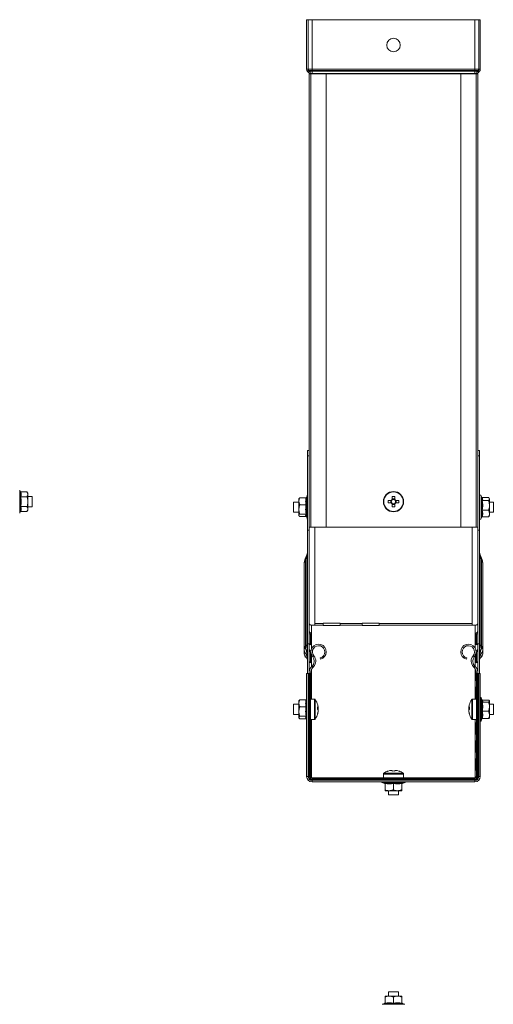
# Model space of a CAD drawing. Header units: millimetres. Extents: x 344 to 1077, y -1272 to 1089.
# Tile 6 of 14: x 795 to 1076, y -677 to -95. Entities that reach past the tile are written whole.
import ezdxf

# ---------------------------------------------------------------- set-up
doc = ezdxf.new("R2010")
doc.units = ezdxf.units.MM
doc.linetypes.add('K5LT32768', pattern=[0])
doc.linetypes.add('K5LT32769', pattern=[0])

msp = doc.modelspace()

# ---------------------------------------------------------------- linework, layer by layer
at = {"color": 7, "linetype": 'K5LT32768', "lineweight": 15}
for p, q in [((966.08, -94.74), (965.18, -94.74)), ((965.18, -124.07), (965.18, -94.74)), ((966.08, -124.07), (966.08, -94.74)), ((968.38, -94.74), (966.08, -94.74)), ((968.38, -124.07), (968.38, -94.74)), ((1064.78, -94.74), (968.38, -94.74)), ((1064.78, -124.07), (1064.78, -94.74)), ((1067.08, -94.74), (1064.78, -94.74)), ((1067.08, -94.74), (1067.98, -94.74)), ((1067.08, -124.07), (1067.08, -94.74)), ((1067.98, -124.07), (1067.98, -94.74)), ((966.08, -124.07), (965.18, -124.07)), ((966.37, -124.73), (965.76, -125.4)), ((966.28, -125.87), (965.76, -125.4)), ((968.38, -124.07), (966.08, -124.07)), ((966.89, -125.2), (966.28, -125.87)), ((966.89, -125.2), (966.37, -124.73)), ((968.38, -124.73), (966.37, -124.73)), ((967.48, -126.53), (966.58, -126.53)), ((966.58, -126.74), (966.58, -126.53)), ((967.48, -126.74), (966.58, -126.74)), ((966.58, -126.74), (966.58, -394.74)), ((966.58, -126.74), (967.7, -126.74)), ((968.38, -125.2), (966.89, -125.2)), ((967.48, -126.74), (967.48, -126.53)), ((968.38, -126.53), (967.48, -126.53)), ((967.7, -126.74), (967.7, -394.74)), ((967.7, -126.74), (976.8, -126.74)), ((968.38, -124.73), (968.38, -124.07)), ((1064.78, -124.07), (968.38, -124.07)), ((968.38, -125.2), (968.38, -124.73)), ((1064.78, -124.73), (968.38, -124.73)), ((968.38, -126.53), (968.38, -125.2)), ((1064.78, -125.2), (968.38, -125.2)), ((968.38, -126.74), (968.38, -126.53)), ((1064.78, -126.53), (968.38, -126.53)), ((976.8, -394.74), (976.8, -126.74)), ((1056.35, -126.74), (976.8, -126.74)), ((1056.35, -126.74), (1056.35, -394.74)), ((1056.35, -126.74), (1065.45, -126.74)), ((1064.78, -124.73), (1064.78, -124.07)), ((1067.08, -124.07), (1064.78, -124.07)), ((1064.78, -125.2), (1064.78, -124.73)), ((1066.78, -124.73), (1064.78, -124.73)), ((1064.78, -126.53), (1064.78, -125.2)), ((1066.26, -125.2), (1064.78, -125.2)), ((1065.68, -126.53), (1064.78, -126.53)), ((1064.78, -126.74), (1064.78, -126.53)), ((1065.45, -394.74), (1065.45, -126.74)), ((1065.45, -126.74), (1066.58, -126.74)), ((1065.68, -126.74), (1065.68, -126.53)), ((1065.68, -126.53), (1066.58, -126.53)), ((1066.26, -125.2), (1066.78, -124.73)), ((1066.26, -125.2), (1066.87, -125.87)), ((1066.58, -126.74), (1066.58, -126.53)), ((1066.58, -126.74), (1066.58, -394.74)), ((1066.78, -124.73), (1067.39, -125.4)), ((1066.87, -125.87), (1067.39, -125.4)), ((1067.08, -124.07), (1067.98, -124.07)), ((965.73, -349.56), (966.58, -349.56)), ((965.73, -352.56), (965.73, -349.56)), ((966.58, -352.56), (965.73, -352.56)), ((965.73, -352.56), (965.73, -396.56)), ((1066.58, -349.56), (1067.42, -349.56)), ((1067.42, -352.56), (1066.58, -352.56)), ((1067.42, -349.56), (1067.42, -352.56)), ((1067.42, -396.56), (1067.42, -352.56)), ((795.56, -373.67), (795.32, -373.01)), ((795.93, -373.96), (799.62, -373.96)), ((795.93, -376.85), (799.62, -376.85)), ((800.22, -374.74), (799.62, -373.96)), ((800.22, -375.41), (800.22, -374.74)), ((800.22, -379.74), (800.22, -375.41)), ((802.65, -376.74), (800.22, -376.74)), ((802.65, -382.74), (802.65, -376.74)), ((960.74, -377.78), (960.58, -377.99)), ((960.58, -377.99), (960.58, -379.48)), ((964.86, -377.42), (961.18, -377.42)), ((965.48, -376.26), (965.08, -377.35)), ((1015.87, -376.65), (1015.87, -378.4)), ((1017.29, -378.11), (1015.87, -378.11)), ((1017.29, -378.4), (1017.29, -376.65)), ((1068.95, -377.46), (1068.52, -376.26)), ((1069.13, -377.34), (1072.82, -377.34)), ((1073.42, -377.99), (1073.22, -377.73)), ((1073.42, -378.23), (1073.42, -377.99)), ((1073.42, -378.23), (1073.42, -381.95)), ((795.93, -382.62), (799.62, -382.62)), ((800.22, -379.74), (800.22, -384.07)), ((800.22, -382.74), (802.65, -382.74)), ((800.22, -384.74), (800.22, -384.07)), ((960.58, -379.99), (957.48, -379.99)), ((957.48, -379.99), (957.48, -385.99)), ((960.58, -384.32), (960.58, -379.48)), ((964.86, -381.54), (961.18, -381.54)), ((1015.24, -379.03), (1013.48, -379.03)), ((1013.48, -380.45), (1015.24, -380.45)), ((1014.95, -379.03), (1014.95, -380.45)), ((1015.87, -381.08), (1015.87, -382.83)), ((1015.87, -381.36), (1017.29, -381.36)), ((1017.29, -382.83), (1017.29, -381.08)), ((1019.67, -379.03), (1017.91, -379.03)), ((1017.91, -380.45), (1019.67, -380.45)), ((1018.2, -380.45), (1018.2, -379.03)), ((1069.13, -379.13), (1072.82, -379.13)), ((1075.68, -379.99), (1073.42, -379.99)), ((1073.42, -386.71), (1073.42, -381.95)), ((1075.68, -383.79), (1075.68, -379.99)), ((1075.68, -385.99), (1075.68, -383.79)), ((795.32, -386.46), (795.56, -385.8)), ((795.93, -385.51), (799.62, -385.51)), ((799.62, -385.51), (800.22, -384.74)), ((957.48, -385.99), (960.58, -385.99)), ((960.58, -384.32), (960.58, -387.83)), ((960.58, -387.83), (960.58, -387.99)), ((960.58, -387.99), (960.74, -388.2)), ((964.86, -387.1), (961.18, -387.1)), ((964.86, -388.55), (961.18, -388.55)), ((965, -388.42), (965.48, -389.71)), ((1068.52, -389.71), (1068.87, -388.76)), ((1069.13, -384.78), (1072.82, -384.78)), ((1069.13, -388.64), (1072.82, -388.64)), ((1073.22, -388.25), (1073.42, -387.99)), ((1073.42, -385.99), (1075.68, -385.99)), ((1073.42, -387.99), (1073.42, -386.71)), ((966.58, -394.74), (967.7, -394.74)), ((966.63, -394.74), (966.63, -396.56)), ((967.7, -394.74), (976.8, -394.74)), ((970.03, -394.74), (970.03, -451.74)), ((1056.35, -394.74), (976.8, -394.74)), ((1056.35, -394.74), (1065.45, -394.74)), ((1063.13, -394.74), (1063.13, -451.74)), ((1065.45, -394.74), (1066.58, -394.74)), ((1066.52, -396.56), (1066.52, -394.74)), ((965.73, -396.56), (966.63, -396.56)), ((965.73, -396.56), (965.73, -463.74)), ((966.63, -396.56), (966.63, -463.74)), ((1067.42, -396.56), (1066.52, -396.56)), ((1066.52, -463.74), (1066.52, -396.56)), ((1067.42, -463.74), (1067.42, -396.56)), ((965.31, -411.53), (964.43, -413.85)), ((965.23, -411.22), (964.47, -413.21)), ((965.31, -411.53), (965.31, -464.33)), ((1067.84, -464.33), (1067.84, -411.53)), ((1068.72, -413.85), (1067.84, -411.53)), ((1068.68, -413.21), (1067.92, -411.22)), ((963.73, -416.65), (963.73, -467.56)), ((964.43, -413.85), (964.43, -465.16)), ((1068.72, -465.16), (1068.72, -413.85)), ((1069.42, -467.56), (1069.42, -416.65)), ((970.03, -452.8), (968.13, -452.8)), ((970.03, -451.74), (975.03, -451.74)), ((970.03, -452.8), (970.03, -451.74)), ((970.03, -452.8), (975.03, -452.8)), ((985.03, -451.51), (975.03, -451.51)), ((975.03, -451.51), (975.03, -451.74)), ((975.03, -451.74), (975.03, -452.8)), ((975.03, -452.8), (975.03, -452.97)), ((975.03, -452.97), (985.03, -452.97)), ((985.03, -451.74), (985.03, -451.51)), ((985.03, -451.74), (998.03, -451.74)), ((985.03, -452.8), (985.03, -451.74)), ((985.03, -452.97), (985.03, -452.8)), ((985.03, -452.8), (998.03, -452.8)), ((1008.03, -451.51), (998.03, -451.51)), ((998.03, -451.51), (998.03, -451.74)), ((998.03, -451.74), (998.03, -452.8)), ((998.03, -452.8), (998.03, -452.97)), ((998.03, -452.97), (1008.03, -452.97)), ((1008.03, -451.74), (1008.03, -451.51)), ((1008.03, -451.74), (1063.13, -451.74)), ((1008.03, -452.8), (1008.03, -451.74)), ((1008.03, -452.97), (1008.03, -452.8)), ((1008.03, -452.8), (1063.13, -452.8)), ((1063.13, -451.74), (1063.13, -452.8)), ((1065.02, -452.8), (1063.13, -452.8)), ((966.69, -456.57), (966.69, -463.64)), ((967.73, -457.31), (967.49, -457.92)), ((967.49, -464.31), (967.49, -457.92)), ((967.73, -464.38), (967.73, -457.31)), ((1065.42, -457.31), (1065.42, -464.38)), ((1065.42, -457.31), (1065.67, -457.92)), ((1065.67, -457.92), (1065.67, -464.31)), ((1066.46, -463.64), (1066.46, -456.57)), ((964.43, -465.16), (965.31, -464.33)), ((965.73, -463.74), (966.63, -463.74)), ((965.73, -463.74), (965.73, -481.26)), ((966.63, -463.74), (966.63, -480.43)), ((1067.42, -463.74), (1066.52, -463.74)), ((1066.52, -480.43), (1066.52, -463.74)), ((1067.42, -481.26), (1067.42, -463.74)), ((1067.84, -464.33), (1068.72, -465.16)), ((963.73, -469.75), (963.73, -467.56)), ((964.86, -469.79), (965.01, -468.05)), ((964.86, -471.98), (964.86, -469.79)), ((965.01, -468.05), (965.39, -466.59)), ((966.69, -467.18), (966.69, -474.25)), ((967.73, -467.91), (967.49, -468.53)), ((967.49, -474.92), (967.49, -468.53)), ((967.73, -468.04), (967.73, -467.91)), ((967.73, -474.98), (967.73, -469.05)), ((968.75, -471.45), (969.44, -470.88)), ((1064.4, -471.45), (1063.71, -470.88)), ((1065.42, -467.91), (1065.42, -468.04)), ((1065.42, -467.91), (1065.67, -468.53)), ((1065.42, -469.05), (1065.42, -474.98)), ((1065.67, -468.53), (1065.67, -474.92)), ((1066.46, -474.25), (1066.46, -467.18)), ((1067.76, -466.59), (1068.14, -468.05)), ((1068.14, -468.05), (1068.3, -469.79)), ((1068.3, -469.79), (1068.3, -471.98)), ((1069.42, -467.56), (1069.42, -469.75)), ((968.57, -476.76), (968.23, -477.12)), ((968.23, -477.12), (968.88, -477.74)), ((968.57, -476.76), (969.22, -477.38)), ((969.22, -477.38), (968.88, -477.74)), ((973.43, -472.94), (973.2, -472.07)), ((1059.72, -472.94), (1059.96, -472.07)), ((1064.58, -476.76), (1063.93, -477.38)), ((1064.27, -477.74), (1063.93, -477.38)), ((1064.93, -477.12), (1064.27, -477.74)), ((1064.93, -477.12), (1064.58, -476.76)), ((966.08, -481.26), (965.18, -481.26)), ((965.18, -481.26), (965.18, -542.2)), ((966.08, -481.26), (966.08, -542.2)), ((966.37, -481.26), (966.08, -481.26)), ((966.37, -481.26), (966.37, -542.2)), ((966.89, -481.26), (966.37, -481.26)), ((966.69, -477.78), (966.69, -480.1)), ((966.89, -481.26), (966.89, -542.2)), ((967.48, -481.26), (966.89, -481.26)), ((967.48, -481.26), (967.48, -542.2)), ((967.49, -485.53), (967.49, -480.93)), ((967.73, -485.59), (967.73, -479.67)), ((1065.42, -479.67), (1065.42, -485.59)), ((1065.67, -480.93), (1065.67, -485.53)), ((1065.68, -542.2), (1065.68, -481.26)), ((1065.68, -481.26), (1066.26, -481.26)), ((1066.26, -542.2), (1066.26, -481.26)), ((1066.26, -481.26), (1066.78, -481.26)), ((1066.46, -480.1), (1066.46, -477.78)), ((1066.78, -542.2), (1066.78, -481.26)), ((1066.78, -481.26), (1067.08, -481.26)), ((1067.08, -481.26), (1067.98, -481.26)), ((1067.08, -542.2), (1067.08, -481.26)), ((1067.98, -542.2), (1067.98, -481.26)), ((967.73, -489.13), (967.49, -489.74)), ((967.49, -496.13), (967.49, -489.74)), ((967.73, -496.2), (967.73, -489.13)), ((1065.42, -489.13), (1065.42, -496.2)), ((1065.42, -489.13), (1065.67, -489.74)), ((1065.67, -489.74), (1065.67, -496.13)), ((960.58, -499.51), (957.48, -499.51)), ((957.48, -499.51), (957.48, -505.51)), ((960.72, -497.32), (960.58, -497.51)), ((960.58, -497.51), (960.58, -498.95)), ((960.58, -498.95), (960.58, -503.77)), ((964.86, -496.92), (961.18, -496.92)), ((965.18, -496.61), (965.09, -496.83)), ((969.8, -496.51), (967.48, -496.51)), ((1065.68, -496.51), (1063.35, -496.51)), ((1069.01, -497.14), (1068.52, -495.78)), ((1069.13, -497.02), (1072.82, -497.02)), ((1069.13, -498.22), (1072.82, -498.22)), ((1073.42, -497.51), (1073.3, -497.35)), ((1073.42, -497.62), (1073.42, -497.51)), ((1073.42, -500.96), (1073.42, -497.62)), ((1075.68, -499.51), (1073.42, -499.51)), ((1075.68, -505.51), (1075.68, -499.51)), ((957.48, -505.51), (960.58, -505.51)), ((960.58, -507.33), (960.58, -503.77)), ((964.86, -500.97), (961.18, -500.97)), ((971.56, -501.48), (971.96, -501.47)), ((971.96, -502.18), (971.56, -502.17)), ((971.96, -501.03), (971.96, -501.47)), ((971.96, -502.18), (971.96, -501.47)), ((971.96, -502.84), (971.96, -503.61)), ((971.96, -503.99), (971.96, -503.61)), ((1061.19, -501.47), (1061.19, -501.03)), ((1061.19, -501.46), (1061.19, -502.18)), ((1061.19, -501.47), (1061.59, -501.48)), ((1061.19, -503.61), (1061.19, -502.84)), ((1061.19, -503.61), (1061.19, -503.99)), ((1069.13, -503.7), (1072.82, -503.7)), ((1073.42, -505.85), (1073.42, -500.96)), ((1073.42, -505.51), (1075.68, -505.51)), ((1073.42, -507.51), (1073.42, -505.85)), ((960.58, -507.33), (960.58, -507.51)), ((960.58, -507.51), (960.72, -507.7)), ((964.86, -506.56), (961.18, -506.56)), ((964.86, -508.1), (961.18, -508.1)), ((965.01, -507.96), (965.18, -508.41)), ((967.48, -508.51), (969.8, -508.51)), ((967.73, -510.34), (967.49, -510.95)), ((967.49, -517.35), (967.49, -510.95)), ((967.73, -517.41), (967.73, -510.34)), ((1063.35, -508.51), (1065.68, -508.51)), ((1065.42, -510.34), (1065.42, -517.41)), ((1065.42, -510.34), (1065.67, -510.95)), ((1065.67, -510.95), (1065.67, -517.35)), ((1068.52, -509.24), (1068.95, -508.06)), ((1069.13, -508), (1072.82, -508)), ((1073.3, -507.67), (1073.42, -507.51)), ((967.73, -520.95), (967.49, -521.56)), ((967.49, -527.95), (967.49, -521.56)), ((967.73, -528.02), (967.73, -520.95)), ((1065.42, -520.95), (1065.42, -528.02)), ((1065.42, -520.95), (1065.67, -521.56)), ((1065.67, -521.56), (1065.67, -527.95)), ((967.73, -531.55), (967.49, -532.16)), ((967.49, -538.56), (967.49, -532.16)), ((967.73, -538.62), (967.73, -531.55)), ((1065.42, -531.55), (1065.42, -538.62)), ((1065.42, -531.55), (1065.67, -532.16)), ((1065.67, -532.16), (1065.67, -538.56)), ((1010.58, -540.77), (1010.58, -543.1)), ((1015.24, -538.61), (1015.87, -538.61)), ((1015.87, -538.61), (1015.87, -539.01)), ((1017.29, -539.01), (1017.29, -538.61)), ((1017.29, -538.61), (1017.91, -538.61)), ((1022.58, -543.1), (1022.58, -540.77)), ((966.08, -542.2), (965.18, -542.2)), ((966.37, -542.2), (966.08, -542.2)), ((966.89, -542.2), (966.37, -542.2)), ((967.48, -542.2), (966.89, -542.2)), ((968.38, -543.1), (968.38, -543.68)), ((968.38, -543.1), (1064.78, -543.1)), ((968.38, -543.68), (968.38, -544.2)), ((968.38, -543.68), (1064.78, -543.68)), ((968.38, -544.2), (968.38, -544.5)), ((968.38, -544.2), (1064.78, -544.2)), ((968.38, -544.5), (968.38, -545.4)), ((968.38, -544.5), (1064.78, -544.5)), ((968.38, -545.4), (1064.78, -545.4)), ((1009.85, -545.76), (1011.32, -546.3)), ((1011.34, -546.26), (1011.34, -546.27)), ((1011.58, -546.38), (1011.58, -550.06)), ((1016.58, -546.38), (1016.58, -546)), ((1016.58, -546.38), (1016.58, -550.06)), ((1021.58, -546.38), (1021.58, -550.06)), ((1021.81, -546.26), (1021.81, -546.27)), ((1021.83, -546.3), (1023.3, -545.76)), ((1064.78, -543.1), (1064.78, -543.68)), ((1064.78, -543.68), (1064.78, -544.2)), ((1064.78, -544.2), (1064.78, -544.5)), ((1064.78, -544.5), (1064.78, -545.4)), ((1065.68, -542.2), (1066.26, -542.2)), ((1066.26, -542.2), (1066.78, -542.2)), ((1066.78, -542.2), (1067.08, -542.2)), ((1067.08, -542.2), (1067.98, -542.2)), ((1011.58, -550.06), (1011.58, -550.66)), ((1011.58, -550.66), (1014.08, -550.66)), ((1013.58, -550.66), (1013.58, -553.1)), ((1013.58, -553.1), (1016.58, -553.1)), ((1014.08, -550.66), (1019.08, -550.66)), ((1016.58, -553.1), (1019.58, -553.1)), ((1019.08, -550.66), (1021.58, -550.66)), ((1019.58, -553.1), (1019.58, -550.66)), ((1021.58, -550.06), (1021.58, -550.66)), ((1011.58, -672.65), (1011.58, -672.05)), ((1014.08, -672.05), (1011.58, -672.05)), ((1011.58, -676.34), (1011.58, -672.65)), ((1013.58, -669.62), (1013.58, -672.05)), ((1019.58, -669.62), (1013.58, -669.62)), ((1019.08, -672.05), (1014.08, -672.05)), ((1016.58, -676.34), (1016.58, -672.65)), ((1021.58, -672.05), (1019.08, -672.05)), ((1019.58, -672.05), (1019.58, -669.62)), ((1021.58, -672.65), (1021.58, -672.05)), ((1021.58, -676.34), (1021.58, -672.65)), ((1011.32, -676.42), (1009.85, -676.95)), ((1011.34, -676.45), (1011.34, -676.44)), ((1016.58, -676.34), (1016.58, -676.71)), ((1021.81, -676.45), (1021.81, -676.44)), ((1023.3, -676.95), (1021.83, -676.42))]:
    msp.add_line(p, q, dxfattribs=at)
at = {"color": 8, "linetype": 'K5LT32769', "lineweight": 15, "true_color": 0x808080}
for p, q in [((795.32, -373.01), (795.32, -379.74)), ((965.48, -384.78), (965.48, -376.26)), ((1068.52, -376.26), (1068.52, -376.59)), ((1068.52, -376.59), (1068.52, -389.71)), ((795.32, -379.74), (795.32, -386.46)), ((965.48, -389.71), (965.48, -384.78)), ((968.13, -452.8), (968.13, -466.61)), ((1065.02, -452.8), (1065.02, -466.61)), ((968.13, -470.48), (968.13, -477.22)), ((1065.02, -470.48), (1065.02, -477.22)), ((968.13, -478.75), (968.13, -496.51)), ((1065.02, -478.75), (1065.02, -496.51)), ((969.8, -496.51), (969.8, -508.51)), ((970.24, -496.74), (970.24, -508.28)), ((1062.91, -508.07), (1062.91, -496.74)), ((1063.35, -508.29), (1063.35, -496.51)), ((1068.52, -495.78), (1068.52, -509.24)), ((968.13, -508.51), (968.13, -543.06)), ((1062.91, -508.28), (1062.91, -508.07)), ((1063.35, -508.51), (1063.35, -508.29)), ((1065.02, -508.51), (1065.02, -543.06)), ((1010.58, -540.77), (1016.58, -540.77)), ((1010.8, -540.33), (1016.58, -540.33)), ((1016.58, -540.33), (1022.35, -540.33)), ((1016.58, -540.77), (1022.58, -540.77)), ((1023.3, -545.76), (1009.85, -545.76)), ((1009.85, -676.95), (1023.3, -676.95))]:
    msp.add_line(p, q, dxfattribs=at)
at = {"color": 7, "linetype": 'K5LT32768', "const_width": 0.15}
for points in [[(967.02, -479), (966.92, -478.96), (966.69, -478.85)], [(1066.46, -478.85), (1066.23, -478.96), (1066.14, -479)], [(967.73, -489.13), (967.55, -489.08), (967.48, -489.06)], [(967.49, -485.53), (967.55, -485.55), (967.73, -485.59)], [(1065.42, -485.59), (1065.6, -485.55), (1065.67, -485.53)], [(1065.68, -489.06), (1065.6, -489.08), (1065.42, -489.13)], [(967.49, -496.13), (967.55, -496.15), (967.73, -496.2)], [(1065.42, -496.2), (1065.6, -496.15), (1065.67, -496.13)], [(967.73, -510.34), (967.55, -510.29), (967.48, -510.27)], [(1065.68, -510.27), (1065.6, -510.29), (1065.42, -510.34)], [(967.49, -517.35), (967.55, -517.37), (967.73, -517.41)], [(1065.42, -517.41), (1065.6, -517.37), (1065.67, -517.35)], [(967.73, -520.95), (967.55, -520.9), (967.48, -520.88)], [(1065.68, -520.88), (1065.6, -520.9), (1065.42, -520.95)], [(967.49, -527.95), (967.55, -527.97), (967.73, -528.02)], [(1065.42, -528.02), (1065.6, -527.97), (1065.67, -527.95)], [(967.73, -531.55), (967.55, -531.51), (967.48, -531.48)], [(1065.68, -531.48), (1065.6, -531.51), (1065.42, -531.55)], [(967.49, -538.56), (967.55, -538.58), (967.73, -538.62)], [(1013.48, -539.01), (1013.48, -539), (1013.47, -539), (1013.47, -538.99), (1013.47, -538.99)], [(1019.68, -538.99), (1019.68, -538.99), (1019.68, -539), (1019.67, -539), (1019.67, -539.01)], [(1065.42, -538.62), (1065.6, -538.58), (1065.67, -538.56)]]:
    msp.add_lwpolyline(points, dxfattribs=at)
at = {"color": 7, "linetype": 'K5LT32768', "lineweight": 15}
for centre, radius in [((1016.58, -109.74), 4), ((1016.58, -379.74), 6), ((1016.58, -379.74), 5.77)]:
    msp.add_circle(centre, radius, dxfattribs=at)
for centre, radius, start, end in [((966.98, -124.07), 1.8, 180, 227.68589), ((966.98, -124.07), 0.9, 180, 227.68589), ((965.68, -126.53), 0.9, 0, 47.68589), ((965.68, -126.53), 1.8, 0, 47.68589), ((1067.48, -126.53), 1.8, 132.31411, 180), ((1067.48, -126.53), 0.9, 132.31411, 180), ((1066.18, -124.07), 0.9, 312.31411, 0), ((1066.18, -124.07), 1.8, 312.31411, 0), ((966.01, -376.45), 0.567, 119.16622, 160), ((1016.58, -379.74), 1.51, 117.9589, 152.0411), ((1016.58, -398.77), 22.14, 88.16229, 91.83771), ((1016.58, -379.74), 1.51, 27.9589, 62.0411), ((1067.99, -376.45), 0.567, 20, 180), ((1035.61, -379.74), 22.14, 178.1623, 181.8377), ((1016.58, -379.74), 1.51, 207.9589, 242.0411), ((1016.58, -379.74), 1.28, 146.32572, 213.67428), ((1016.58, -379.74), 1.28, 123.67428, 146.32572), ((1016.58, -379.74), 1.28, 213.67428, 236.32572), ((1016.58, -379.74), 1.28, 56.32572, 123.67428), ((1016.58, -379.74), 1.28, 236.32572, 303.67428), ((1016.58, -360.7), 22.14, 268.16229, 271.83771), ((1016.58, -379.74), 1.28, 33.67428, 56.32572), ((1016.58, -379.74), 1.51, 297.9589, 332.0411), ((1016.58, -379.74), 1.28, 303.67428, 326.32572), ((1016.58, -379.74), 1.28, 326.32572, 33.67428), ((997.54, -379.74), 22.14, 358.1623, 1.8377), ((966.01, -389.52), 0.567, 200, 240.83378), ((1067.99, -389.52), 0.567, 180, 340), ((967.94, -451.48), 1.34, 191.42166, 278.04968), ((1065.21, -451.48), 1.34, 261.9507, 348.57755), ((967.9, -455.96), 1.36, 206.77309, 262.69825), ((968.03, -455.08), 2.89, 242.31377, 259.14018), ((1065.25, -455.96), 1.36, 277.30131, 333.22715), ((1065.12, -455.08), 2.89, 280.8595, 297.6864), ((969.19, -465.71), 4.79, 173.45342, 209.19041), ((970.27, -465.28), 5.04, 169.10577, 195.06798), ((967.9, -463.03), 1.36, 206.77298, 262.69782), ((972.25, -468.55), 4.55, 285, 219.68246), ((972.25, -468.55), 3.65, 285, 219.68246), ((1060.9, -468.55), 4.55, 320.31754, 255), ((1060.9, -468.55), 3.65, 320.31754, 255), ((1065.25, -463.03), 1.36, 277.30175, 333.22727), ((1062.88, -465.28), 5.04, 344.93172, 10.89416), ((1063.96, -465.71), 4.79, 330.81011, 6.54605), ((966.72, -467.46), 2.99, 181.98211, 231.43682), ((966.72, -469.64), 2.99, 181.98177, 231.43716), ((963.4, -471.61), 2.33, 1.98172, 51.43721), ((964.13, -469.39), 1.61, 3.92251, 56.74152), ((964.62, -467.39), 1.11, 2.31621, 45.90953), ((967.9, -466.56), 1.36, 206.77309, 262.69825), ((968.03, -465.69), 2.89, 242.31377, 259.14018), ((965.67, -474.01), 4, 316.4642, 39.68246), ((965.67, -474.01), 4.9, 316.4642, 39.68246), ((1067.48, -474.01), 4.9, 140.31754, 223.5358), ((1067.48, -474.01), 4, 140.31754, 223.5358), ((1065.25, -466.56), 1.36, 277.30131, 333.22715), ((1065.12, -465.69), 2.89, 280.8595, 297.6864), ((1068.53, -467.39), 1.11, 134.09078, 177.68489), ((1069.02, -469.39), 1.61, 123.25765, 176.07831), ((1069.75, -471.61), 2.33, 128.56279, 178.01866), ((1066.43, -467.46), 2.99, 308.56245, 358.01878), ((1066.43, -469.64), 2.99, 308.56211, 358.01912), ((963.4, -473.8), 2.33, 1.98216, 51.43677), ((972.58, -481.26), 6, 136.4642, 180), ((967.9, -473.64), 1.36, 206.77298, 262.69782), ((1060.58, -481.26), 6, 0, 43.5358), ((1065.25, -473.64), 1.36, 277.30175, 333.22727), ((1069.75, -473.8), 2.33, 128.56323, 178.01823), ((967.77, -477.29), 1.19, 204.57285, 247.27364), ((972.58, -481.26), 5.1, 136.4642, 180), ((1060.58, -481.26), 5.1, 0, 43.5358), ((1065.39, -477.29), 1.19, 292.7264, 335.42745), ((969.8, -497.05), 0.54, 35.25153, 90), ((962.08, -502.51), 10, 15.46725, 35.25153), ((962.74, -502.33), 9.31, 7.99476, 15.47095), ((1070.41, -502.33), 9.31, 164.52884, 172.00545), ((1071.08, -502.51), 10, 144.74847, 164.53275), ((1063.35, -497.05), 0.54, 90, 144.74847), ((1067.99, -495.98), 0.567, 20, 91.06836), ((962.08, -502.51), 10, 324.74847, 344.53275), ((970.64, -502.2), 1.51, 28.88598, 52.44863), ((961.31, -501.69), 10.27, 356.17835, 3.82165), ((970.64, -503.57), 1.51, 28.88598, 52.44863), ((962.73, -502.31), 9.32, 341.30104, 352.00105), ((962.73, -502.69), 9.32, 341.3011, 352.00099), ((970.79, -505.49), 0.793, 346.21768, 13.78232), ((970.79, -501.56), 1.32, 314.12342, 331.99293), ((1062.51, -502.2), 1.51, 127.55174, 151.11366), ((1062.36, -501.56), 1.32, 208.00657, 225.87708), ((1062.51, -503.57), 1.51, 127.55174, 151.11366), ((1070.42, -502.31), 9.32, 187.99912, 198.6988), ((1070.42, -502.69), 9.32, 187.99918, 198.69874), ((1071.08, -502.51), 10, 195.46725, 215.25153), ((1071.84, -501.69), 10.27, 176.17856, 183.82144), ((1062.36, -505.49), 0.793, 166.21842, 193.78158), ((969.8, -507.97), 0.54, 270, 324.74847), ((1063.35, -507.97), 0.54, 215.25153, 270), ((1067.99, -509.04), 0.567, 268.93164, 340), ((1011.12, -540.77), 0.54, 125.25153, 180), ((1016.58, -548.5), 10, 108.08194, 125.25153), ((1016.58, -548.5), 9.97, 97.70666, 108.06049), ((1016.58, -550.04), 11.05, 86.31615, 93.68385), ((1016.58, -548.5), 9.97, 71.93951, 82.29334), ((1016.58, -548.5), 10, 54.74847, 71.91806), ((1022.04, -540.77), 0.54, 0, 54.74847), ((968.38, -542.2), 3.2, 180, 270), ((968.38, -542.2), 2.3, 180, 270), ((968.38, -542.2), 2.01, 180, 270), ((968.38, -542.2), 1.49, 180, 270), ((968.38, -542.2), 0.9, 180, 270), ((1010.04, -545.23), 0.567, 197.16074, 250), ((1011.22, -546.64), 0.36, 7.14735, 72.32381), ((1021.94, -546.64), 0.36, 108.06565, 172.82137), ((1023.11, -545.23), 0.567, 290, 342.83926), ((1064.78, -542.2), 3.2, 270, 0), ((1064.78, -542.2), 2.3, 270, 0), ((1064.78, -542.2), 2.01, 270, 0), ((1064.78, -542.2), 1.49, 270, 0), ((1064.78, -542.2), 0.9, 270, 0), ((1011.22, -676.07), 0.36, 288.06565, 352.82137), ((1021.94, -676.07), 0.36, 187.14735, 252.32381)]:
    msp.add_arc(centre, radius, start, end, dxfattribs=at)
at = {"color": 8, "linetype": 'K5LT32769', "lineweight": 15, "true_color": 0x808080}
for centre, radius, start, end in [((965.34, -413.58), 0.945, 156.74649, 196.07403), ((965.61, -411.29), 0.38, 167.32481, 219.64151), ((1067.56, -411.29), 0.368, 319.42391, 13.47573), ((1067.81, -413.58), 0.944, 343.92244, 23.4094)]:
    msp.add_arc(centre, radius, start, end, dxfattribs=at)
at = {"color": 7, "linetype": 'K5LT32768', "lineweight": 15}
for points, knots in [([(795.56, -376.7), (795.6, -376.59), (795.81, -376), (795.95, -374.99), (795.68, -374.09), (795.56, -373.67)], [0, 0, 0, 0, 0.118084, 0.592259, 1, 1, 1, 1]), ([(795.93, -373.96), (795.89, -373.96), (795.81, -373.95), (795.7, -373.89), (795.62, -373.79), (795.57, -373.71), (795.56, -373.67), (795.56, -373.67)], [0, 0, 0, 0, 0.236185, 0.471397, 0.732463, 0.99209, 1, 1, 1, 1]), ([(795.56, -382.77), (795.6, -382.53), (795.81, -381.35), (795.95, -379.3), (795.68, -377.53), (795.56, -376.7)], [0, 0, 0, 0, 0.118082, 0.592259, 1, 1, 1, 1]), ([(795.93, -376.85), (795.89, -376.85), (795.81, -376.84), (795.7, -376.81), (795.62, -376.77), (795.57, -376.73), (795.56, -376.71), (795.56, -376.7)], [0, 0, 0, 0, 0.236186, 0.471396, 0.732459, 0.99208, 1, 1, 1, 1]), ([(795.93, -373.96), (796.06, -374.44), (796.33, -375.4), (796.07, -376.36), (795.93, -376.85)], [0, 0, 0, 0, 0.492148, 1, 1, 1, 1]), ([(795.93, -376.85), (796.06, -377.8), (796.33, -379.72), (796.07, -381.65), (795.93, -382.62)], [0, 0, 0, 0, 0.492149, 1, 1, 1, 1]), ([(800.22, -375.41), (800.14, -375.01), (800.04, -374.52), (799.69, -374.06), (799.62, -373.96)], [0, 0, 0, 0, 0.801461, 1, 1, 1, 1]), ([(799.62, -376.85), (799.89, -376.43), (800.2, -375.95), (800.22, -375.46), (800.22, -375.41)], [0, 0, 0, 0, 0.896038, 1, 1, 1, 1]), ([(799.62, -376.85), (799.71, -377.09), (800.05, -378.02), (800.15, -379.01), (800.22, -379.74)], [0, 0, 0, 0, 0.263252, 1, 1, 1, 1]), ([(961.18, -377.42), (960.9, -378.03), (960.59, -378.7), (960.58, -379.41), (960.58, -379.48)], [0, 0, 0, 0, 0.896036, 1, 1, 1, 1]), ([(960.8, -377.82), (960.84, -377.73), (960.9, -377.6), (961.1, -377.47), (961.18, -377.42)], [0, 0, 0, 0, 0.641392, 1, 1, 1, 1]), ([(964.86, -381.54), (964.73, -380.86), (964.46, -379.49), (964.73, -378.12), (964.86, -377.42)], [0, 0, 0, 0, 0.492148, 1, 1, 1, 1]), ([(965.23, -377.14), (965.23, -377.14), (965.22, -377.18), (965.18, -377.26), (965.09, -377.35), (964.98, -377.41), (964.9, -377.42), (964.86, -377.42)], [0, 0, 0, 0, 0.00791, 0.267546, 0.528611, 0.763819, 1, 1, 1, 1]), ([(965.23, -377.14), (965.19, -377.31), (964.99, -378.16), (964.84, -379.63), (965.11, -380.88), (965.23, -381.46)], [0, 0, 0, 0, 0.118084, 0.592259, 1, 1, 1, 1]), ([(1068.76, -378.93), (1068.8, -378.86), (1069.01, -378.51), (1069.16, -378.02), (1068.97, -377.59), (1068.91, -377.47)], [0, 0, 0, 0, 0.151028, 0.757496, 1, 1, 1, 1]), ([(1069.13, -377.34), (1069.09, -377.33), (1069.02, -377.33), (1068.92, -377.28), (1068.88, -377.23), (1068.87, -377.21)], [0, 0, 0, 0, 0.387411, 0.773265, 1, 1, 1, 1]), ([(1069.13, -377.34), (1069.27, -377.63), (1069.53, -378.23), (1069.27, -378.83), (1069.13, -379.13)], [0, 0, 0, 0, 0.492149, 1, 1, 1, 1]), ([(1072.82, -377.34), (1072.91, -377.41), (1073.26, -377.7), (1073.35, -378.01), (1073.42, -378.23)], [0, 0, 0, 0, 0.263255, 1, 1, 1, 1]), ([(1073.42, -378.23), (1073.42, -378.28), (1073.4, -378.58), (1073.13, -378.88), (1072.83, -379.12), (1072.82, -379.13)], [0, 0, 0, 0, 0.148484, 0.965571, 1, 1, 1, 1]), ([(795.93, -382.62), (795.89, -382.63), (795.81, -382.63), (795.7, -382.66), (795.62, -382.71), (795.57, -382.75), (795.56, -382.77), (795.56, -382.77)], [0, 0, 0, 0, 0.236186, 0.471396, 0.732459, 0.99208, 1, 1, 1, 1]), ([(795.56, -385.8), (795.6, -385.68), (795.81, -385.08), (795.95, -384.05), (795.68, -383.18), (795.56, -382.77)], [0, 0, 0, 0, 0.118083, 0.592258, 1, 1, 1, 1]), ([(795.93, -382.62), (796.06, -383.1), (796.33, -384.06), (796.07, -385.02), (795.93, -385.51)], [0, 0, 0, 0, 0.492149, 1, 1, 1, 1]), ([(800.22, -379.74), (800.21, -379.88), (800.19, -380.84), (799.93, -381.81), (799.63, -382.59), (799.62, -382.62)], [0, 0, 0, 0, 0.148485, 0.96557, 1, 1, 1, 1]), ([(800.22, -384.07), (800.14, -383.67), (800.04, -383.18), (799.69, -382.72), (799.62, -382.62)], [0, 0, 0, 0, 0.801463, 1, 1, 1, 1]), ([(799.62, -385.51), (799.89, -385.09), (800.2, -384.61), (800.22, -384.12), (800.22, -384.07)], [0, 0, 0, 0, 0.896038, 1, 1, 1, 1]), ([(960.58, -379.48), (960.66, -380.04), (960.76, -380.75), (961.11, -381.41), (961.18, -381.54)], [0, 0, 0, 0, 0.801463, 1, 1, 1, 1]), ([(960.58, -384.32), (960.58, -384.18), (960.6, -383.26), (960.86, -382.32), (961.16, -381.57), (961.18, -381.54)], [0, 0, 0, 0, 0.148483, 0.965569, 1, 1, 1, 1]), ([(964.86, -387.1), (964.73, -386.19), (964.46, -384.33), (964.73, -382.48), (964.86, -381.54)], [0, 0, 0, 0, 0.492148, 1, 1, 1, 1]), ([(964.86, -381.54), (964.9, -381.54), (964.98, -381.53), (965.09, -381.52), (965.18, -381.49), (965.22, -381.47), (965.23, -381.46), (965.23, -381.46)], [0, 0, 0, 0, 0.236183, 0.471399, 0.732457, 0.992076, 1, 1, 1, 1]), ([(965.23, -381.46), (965.19, -381.69), (964.99, -382.83), (964.84, -384.8), (965.11, -386.52), (965.23, -387.31)], [0, 0, 0, 0, 0.118083, 0.59226, 1, 1, 1, 1]), ([(1068.76, -384.87), (1068.8, -384.64), (1069.01, -383.48), (1069.16, -381.48), (1068.88, -379.74), (1068.76, -378.93)], [0, 0, 0, 0, 0.118083, 0.592258, 1, 1, 1, 1]), ([(1069.13, -379.13), (1069.09, -379.13), (1069.02, -379.12), (1068.91, -379.08), (1068.82, -379.02), (1068.78, -378.96), (1068.76, -378.94), (1068.76, -378.93)], [0, 0, 0, 0, 0.236177, 0.471409, 0.732465, 0.992091, 1, 1, 1, 1]), ([(1069.13, -379.13), (1069.27, -380.06), (1069.53, -381.94), (1069.27, -383.82), (1069.13, -384.78)], [0, 0, 0, 0, 0.492149, 1, 1, 1, 1]), ([(1073.42, -381.95), (1073.34, -381.18), (1073.24, -380.21), (1072.89, -379.31), (1072.82, -379.13)], [0, 0, 0, 0, 0.801462, 1, 1, 1, 1]), ([(1072.82, -384.78), (1073.1, -383.95), (1073.4, -383.02), (1073.42, -382.05), (1073.42, -381.95)], [0, 0, 0, 0, 0.89604, 1, 1, 1, 1]), ([(795.56, -385.8), (795.56, -385.8), (795.57, -385.76), (795.62, -385.68), (795.7, -385.59), (795.81, -385.52), (795.89, -385.52), (795.93, -385.51)], [0, 0, 0, 0, 0.007937, 0.267557, 0.528616, 0.763821, 1, 1, 1, 1]), ([(961.18, -387.1), (961.08, -386.87), (960.74, -385.97), (960.64, -385.02), (960.58, -384.32)], [0, 0, 0, 0, 0.263255, 1, 1, 1, 1]), ([(961.18, -387.1), (960.9, -387.31), (960.59, -387.55), (960.58, -387.8), (960.58, -387.83)], [0, 0, 0, 0, 0.896036, 1, 1, 1, 1]), ([(960.58, -387.83), (960.66, -388.03), (960.76, -388.27), (961.11, -388.51), (961.18, -388.55)], [0, 0, 0, 0, 0.801461, 1, 1, 1, 1]), ([(964.86, -388.55), (964.73, -388.31), (964.46, -387.83), (964.73, -387.35), (964.86, -387.1)], [0, 0, 0, 0, 0.492148, 1, 1, 1, 1]), ([(964.86, -387.1), (964.9, -387.1), (964.98, -387.11), (965.09, -387.16), (965.18, -387.22), (965.22, -387.28), (965.23, -387.31), (965.23, -387.31)], [0, 0, 0, 0, 0.236188, 0.471397, 0.732466, 0.992085, 1, 1, 1, 1]), ([(965.23, -387.31), (965.19, -387.37), (964.99, -387.66), (964.84, -388.02), (965, -388.34), (965.04, -388.4)], [0, 0, 0, 0, 0.163124, 0.818164, 1, 1, 1, 1]), ([(964.86, -388.55), (964.9, -388.56), (964.98, -388.56), (965.05, -388.61), (965.08, -388.63)], [0, 0, 0, 0, 0.502182, 1, 1, 1, 1]), ([(1068.76, -384.87), (1068.76, -384.87), (1068.78, -384.86), (1068.82, -384.83), (1068.91, -384.8), (1069.02, -384.78), (1069.09, -384.78), (1069.13, -384.78)], [0, 0, 0, 0, 0.007909, 0.267541, 0.528596, 0.763822, 1, 1, 1, 1]), ([(1068.76, -388.92), (1068.8, -388.76), (1069.01, -387.96), (1069.16, -386.59), (1068.88, -385.41), (1068.76, -384.87)], [0, 0, 0, 0, 0.118083, 0.592259, 1, 1, 1, 1]), ([(1068.76, -388.92), (1068.76, -388.92), (1068.78, -388.88), (1068.82, -388.8), (1068.91, -388.71), (1069.02, -388.65), (1069.09, -388.64), (1069.13, -388.64)], [0, 0, 0, 0, 0.007914, 0.267546, 0.5286, 0.763826, 1, 1, 1, 1]), ([(1069.13, -384.78), (1069.27, -385.41), (1069.53, -386.7), (1069.27, -387.98), (1069.13, -388.64)], [0, 0, 0, 0, 0.492149, 1, 1, 1, 1]), ([(1073.42, -386.71), (1073.34, -386.18), (1073.24, -385.52), (1072.89, -384.9), (1072.82, -384.78)], [0, 0, 0, 0, 0.801461, 1, 1, 1, 1]), ([(1072.82, -388.64), (1073.1, -388.07), (1073.4, -387.43), (1073.42, -386.78), (1073.42, -386.71)], [0, 0, 0, 0, 0.896034, 1, 1, 1, 1]), ([(1073.14, -388.23), (1073.07, -388.36), (1072.99, -388.5), (1072.83, -388.63), (1072.82, -388.64)], [0, 0, 0, 0, 0.923754, 1, 1, 1, 1]), ([(964.46, -413.24), (964.43, -413.32), (964.18, -413.89), (963.9, -414.94), (963.7, -416.01), (963.74, -416.57), (963.75, -416.64)], [0, 0, 0, 0, 0.07478, 0.518018, 0.936283, 1, 1, 1, 1]), ([(965.73, -408.09), (965.73, -408.35), (965.7, -409.2), (965.55, -410.26), (965.28, -411), (965.22, -411.2)], [0, 0, 0, 0, 0.245842, 0.80377, 1, 1, 1, 1]), ([(965.73, -408.09), (965.73, -408.09), (965.73, -408.68), (965.68, -409.84), (965.43, -410.97), (965.31, -411.53)], [0, 0, 0, 0, 0.00449, 0.506463, 1, 1, 1, 1]), ([(1067.92, -411.2), (1067.91, -411.16), (1067.71, -410.63), (1067.48, -409.58), (1067.44, -408.57), (1067.42, -408.09)], [0, 0, 0, 0, 0.042069, 0.545925, 1, 1, 1, 1]), ([(1067.84, -411.53), (1067.72, -410.97), (1067.48, -409.84), (1067.42, -408.68), (1067.42, -408.09), (1067.42, -408.09)], [0, 0, 0, 0, 0.493537, 0.99551, 1, 1, 1, 1]), ([(1069.4, -416.45), (1069.38, -416.09), (1069.34, -415.26), (1069.07, -414.19), (1068.78, -413.5), (1068.67, -413.24)], [0, 0, 0, 0, 0.328011, 0.753161, 1, 1, 1, 1]), ([(964.43, -413.85), (964.18, -414.45), (963.79, -415.42), (963.75, -416.32), (963.73, -416.65)], [0, 0, 0, 0, 0.634777, 1, 1, 1, 1]), ([(1069.42, -416.65), (1069.4, -416.32), (1069.36, -415.42), (1068.97, -414.45), (1068.72, -413.85)], [0, 0, 0, 0, 0.365223, 1, 1, 1, 1]), ([(963.73, -467.56), (963.75, -467.24), (963.79, -466.36), (964.18, -465.63), (964.43, -465.16)], [0, 0, 0, 0, 0.365223, 1, 1, 1, 1]), ([(965.31, -464.33), (965.43, -464.37), (965.68, -464.47), (965.73, -464.59), (965.73, -464.65), (965.73, -464.65)], [0, 0, 0, 0, 0.493537, 0.99551, 1, 1, 1, 1]), ([(965.39, -466.59), (965.49, -466.27), (965.69, -465.63), (965.73, -464.98), (965.73, -464.66), (965.73, -464.65)], [0, 0, 0, 0, 0.49422, 0.993968, 1, 1, 1, 1]), ([(1067.42, -464.65), (1067.42, -464.65), (1067.42, -464.59), (1067.48, -464.47), (1067.72, -464.37), (1067.84, -464.33)], [0, 0, 0, 0, 0.00449, 0.506463, 1, 1, 1, 1]), ([(1067.42, -464.65), (1067.42, -464.66), (1067.42, -464.98), (1067.46, -465.63), (1067.66, -466.27), (1067.76, -466.59)], [0, 0, 0, 0, 0.006032, 0.505781, 1, 1, 1, 1]), ([(1068.72, -465.16), (1068.97, -465.63), (1069.36, -466.36), (1069.4, -467.24), (1069.42, -467.56)], [0, 0, 0, 0, 0.634777, 1, 1, 1, 1]), ([(961.18, -496.92), (960.9, -497.52), (960.59, -498.19), (960.58, -498.88), (960.58, -498.95)], [0, 0, 0, 0, 0.896037, 1, 1, 1, 1]), ([(960.58, -498.95), (960.66, -499.5), (960.76, -500.2), (961.11, -500.85), (961.18, -500.97)], [0, 0, 0, 0, 0.801463, 1, 1, 1, 1]), ([(960.8, -497.33), (960.88, -497.2), (960.97, -497.06), (961.16, -496.93), (961.18, -496.92)], [0, 0, 0, 0, 0.935997, 1, 1, 1, 1]), ([(964.86, -500.97), (964.73, -500.31), (964.46, -498.96), (964.73, -497.61), (964.86, -496.92)], [0, 0, 0, 0, 0.492148, 1, 1, 1, 1]), ([(965.18, -496.75), (965.17, -496.75), (965.15, -496.79), (965.09, -496.85), (964.98, -496.91), (964.9, -496.92), (964.86, -496.92)], [0, 0, 0, 0, 0.01944, 0.368926, 0.683816, 1, 1, 1, 1]), ([(1068.76, -498), (1068.8, -497.95), (1069, -497.72), (1069.16, -497.44), (1069.01, -497.19), (1068.99, -497.16)], [0, 0, 0, 0, 0.173213, 0.86877, 1, 1, 1, 1]), ([(1068.76, -503.76), (1068.8, -503.54), (1069.01, -502.42), (1069.16, -500.47), (1068.88, -498.78), (1068.76, -498)], [0, 0, 0, 0, 0.118083, 0.592259, 1, 1, 1, 1]), ([(1068.76, -498), (1068.76, -498), (1068.78, -498.03), (1068.82, -498.09), (1068.91, -498.16), (1069.02, -498.21), (1069.09, -498.21), (1069.13, -498.22)], [0, 0, 0, 0, 0.007909, 0.267535, 0.528591, 0.763823, 1, 1, 1, 1]), ([(1068.95, -496.97), (1068.97, -496.98), (1069.03, -497.01), (1069.09, -497.02), (1069.13, -497.02)], [0, 0, 0, 0, 0.395902, 1, 1, 1, 1]), ([(1069.13, -497.02), (1069.27, -497.22), (1069.53, -497.62), (1069.27, -498.01), (1069.13, -498.22)], [0, 0, 0, 0, 0.492149, 1, 1, 1, 1]), ([(1069.13, -498.22), (1069.27, -499.12), (1069.53, -500.95), (1069.27, -502.77), (1069.13, -503.7)], [0, 0, 0, 0, 0.492148, 1, 1, 1, 1]), ([(1073.42, -497.62), (1073.34, -497.46), (1073.24, -497.25), (1072.89, -497.06), (1072.82, -497.02)], [0, 0, 0, 0, 0.801461, 1, 1, 1, 1]), ([(1072.82, -498.22), (1073.1, -498.04), (1073.4, -497.84), (1073.42, -497.64), (1073.42, -497.62)], [0, 0, 0, 0, 0.896035, 1, 1, 1, 1]), ([(1073.42, -500.96), (1073.42, -500.82), (1073.4, -499.92), (1073.13, -498.99), (1072.83, -498.25), (1072.82, -498.22)], [0, 0, 0, 0, 0.148484, 0.965571, 1, 1, 1, 1]), ([(961.18, -500.97), (960.9, -501.8), (960.59, -502.72), (960.58, -503.67), (960.58, -503.77)], [0, 0, 0, 0, 0.896037, 1, 1, 1, 1]), ([(960.58, -503.77), (960.66, -504.54), (960.76, -505.49), (961.11, -506.39), (961.18, -506.56)], [0, 0, 0, 0, 0.801462, 1, 1, 1, 1]), ([(964.86, -506.56), (964.73, -505.65), (964.46, -503.78), (964.73, -501.92), (964.86, -500.97)], [0, 0, 0, 0, 0.492149, 1, 1, 1, 1]), ([(965.18, -500.93), (965.17, -500.93), (965.15, -500.94), (965.09, -500.95), (964.98, -500.97), (964.9, -500.97), (964.86, -500.97)], [0, 0, 0, 0, 0.019445, 0.36894, 0.683819, 1, 1, 1, 1]), ([(1061.71, -502.17), (1061.66, -502.17), (1061.49, -502.18), (1061.32, -502.18), (1061.19, -502.18)], [0, 0, 0, 0, 0.271786, 1, 1, 1, 1]), ([(1068.76, -503.76), (1068.76, -503.76), (1068.78, -503.76), (1068.82, -503.74), (1068.91, -503.72), (1069.02, -503.71), (1069.09, -503.71), (1069.13, -503.7)], [0, 0, 0, 0, 0.007915, 0.267523, 0.528599, 0.763825, 1, 1, 1, 1]), ([(1068.76, -508.28), (1068.8, -508.1), (1069.01, -507.21), (1069.16, -505.68), (1068.88, -504.37), (1068.76, -503.76)], [0, 0, 0, 0, 0.118083, 0.592259, 1, 1, 1, 1]), ([(1069.13, -503.7), (1069.27, -504.41), (1069.53, -505.84), (1069.27, -507.27), (1069.13, -508)], [0, 0, 0, 0, 0.492148, 1, 1, 1, 1]), ([(1072.82, -503.7), (1072.91, -503.47), (1073.26, -502.59), (1073.35, -501.65), (1073.42, -500.96)], [0, 0, 0, 0, 0.263255, 1, 1, 1, 1]), ([(1073.42, -505.85), (1073.34, -505.26), (1073.24, -504.53), (1072.89, -503.84), (1072.82, -503.7)], [0, 0, 0, 0, 0.801461, 1, 1, 1, 1]), ([(1072.82, -508), (1073.1, -507.37), (1073.4, -506.66), (1073.42, -505.93), (1073.42, -505.85)], [0, 0, 0, 0, 0.896037, 1, 1, 1, 1]), ([(960.58, -507.33), (960.58, -507.29), (960.6, -507.04), (960.86, -506.78), (961.16, -506.57), (961.18, -506.56)], [0, 0, 0, 0, 0.148488, 0.965574, 1, 1, 1, 1]), ([(961.18, -508.1), (961.08, -508.03), (960.74, -507.79), (960.64, -507.53), (960.58, -507.33)], [0, 0, 0, 0, 0.263255, 1, 1, 1, 1]), ([(964.86, -508.1), (964.73, -507.85), (964.46, -507.34), (964.73, -506.82), (964.86, -506.56)], [0, 0, 0, 0, 0.492148, 1, 1, 1, 1]), ([(964.86, -506.56), (964.9, -506.57), (964.98, -506.57), (965.09, -506.62), (965.15, -506.66), (965.17, -506.69), (965.18, -506.69)], [0, 0, 0, 0, 0.316186, 0.631064, 0.980559, 1, 1, 1, 1]), ([(964.86, -508.1), (964.9, -508.1), (964.98, -508.11), (965.06, -508.15), (965.09, -508.18), (965.09, -508.19)], [0, 0, 0, 0, 0.465157, 0.928404, 1, 1, 1, 1]), ([(1069.13, -508), (1069.09, -508), (1069.02, -508.01), (1068.91, -508.07), (1068.82, -508.16), (1068.78, -508.24), (1068.76, -508.28), (1068.76, -508.28)], [0, 0, 0, 0, 0.236178, 0.471404, 0.732459, 0.992091, 1, 1, 1, 1]), ([(1073.24, -507.62), (1073.19, -507.71), (1073.12, -507.84), (1072.89, -507.96), (1072.82, -508)], [0, 0, 0, 0, 0.688718, 1, 1, 1, 1]), ([(1011.32, -546), (1011.53, -546.04), (1012.56, -546.25), (1014.34, -546.4), (1015.87, -546.13), (1016.58, -546)], [0, 0, 0, 0, 0.118084, 0.592258, 1, 1, 1, 1]), ([(1011.58, -546.38), (1011.57, -546.34), (1011.56, -546.26), (1011.51, -546.15), (1011.43, -546.06), (1011.36, -546.02), (1011.32, -546), (1011.32, -546)], [0, 0, 0, 0, 0.236186, 0.471396, 0.732459, 0.99208, 1, 1, 1, 1]), ([(1016.58, -546.38), (1015.76, -546.51), (1014.09, -546.77), (1012.42, -546.51), (1011.58, -546.38)], [0, 0, 0, 0, 0.492149, 1, 1, 1, 1]), ([(1016.58, -546), (1016.78, -546.04), (1017.8, -546.25), (1019.57, -546.4), (1021.11, -546.13), (1021.83, -546)], [0, 0, 0, 0, 0.118082, 0.592258, 1, 1, 1, 1]), ([(1021.58, -546.38), (1020.76, -546.51), (1019.09, -546.77), (1017.42, -546.51), (1016.58, -546.38)], [0, 0, 0, 0, 0.492148, 1, 1, 1, 1]), ([(1021.83, -546), (1021.83, -546), (1021.79, -546.02), (1021.72, -546.06), (1021.64, -546.15), (1021.59, -546.26), (1021.58, -546.34), (1021.58, -546.38)], [0, 0, 0, 0, 0.00792, 0.267541, 0.528604, 0.763814, 1, 1, 1, 1]), ([(1011.58, -550.06), (1012.31, -550.34), (1013.13, -550.65), (1013.99, -550.66), (1014.08, -550.66)], [0, 0, 0, 0, 0.896038, 1, 1, 1, 1]), ([(1014.08, -550.66), (1014.76, -550.58), (1015.62, -550.48), (1016.42, -550.13), (1016.58, -550.06)], [0, 0, 0, 0, 0.801459, 1, 1, 1, 1]), ([(1016.58, -550.06), (1017.31, -550.34), (1018.13, -550.65), (1018.99, -550.66), (1019.08, -550.66)], [0, 0, 0, 0, 0.896038, 1, 1, 1, 1]), ([(1019.08, -550.66), (1019.76, -550.58), (1020.62, -550.48), (1021.42, -550.13), (1021.58, -550.06)], [0, 0, 0, 0, 0.801463, 1, 1, 1, 1]), ([(1014.08, -672.05), (1013.39, -672.13), (1012.53, -672.23), (1011.73, -672.58), (1011.58, -672.65)], [0, 0, 0, 0, 0.801463, 1, 1, 1, 1]), ([(1016.58, -672.65), (1015.84, -672.37), (1015.02, -672.07), (1014.16, -672.05), (1014.08, -672.05)], [0, 0, 0, 0, 0.896036, 1, 1, 1, 1]), ([(1019.08, -672.05), (1018.39, -672.13), (1017.53, -672.23), (1016.73, -672.58), (1016.58, -672.65)], [0, 0, 0, 0, 0.801461, 1, 1, 1, 1]), ([(1021.58, -672.65), (1020.84, -672.37), (1020.02, -672.07), (1019.16, -672.05), (1019.08, -672.05)], [0, 0, 0, 0, 0.896038, 1, 1, 1, 1]), ([(1011.32, -676.71), (1011.32, -676.71), (1011.36, -676.7), (1011.43, -676.65), (1011.51, -676.56), (1011.56, -676.46), (1011.57, -676.38), (1011.58, -676.34)], [0, 0, 0, 0, 0.00792, 0.267541, 0.528604, 0.763814, 1, 1, 1, 1]), ([(1016.58, -676.71), (1016.37, -676.67), (1015.35, -676.46), (1013.58, -676.31), (1012.04, -676.59), (1011.32, -676.71)], [0, 0, 0, 0, 0.118083, 0.592258, 1, 1, 1, 1]), ([(1011.58, -676.34), (1012.4, -676.2), (1014.06, -675.94), (1015.73, -676.2), (1016.58, -676.34)], [0, 0, 0, 0, 0.492148, 1, 1, 1, 1]), ([(1016.58, -676.34), (1017.4, -676.2), (1019.06, -675.94), (1020.73, -676.2), (1021.58, -676.34)], [0, 0, 0, 0, 0.492148, 1, 1, 1, 1]), ([(1021.83, -676.71), (1021.62, -676.67), (1020.59, -676.46), (1018.81, -676.31), (1017.28, -676.59), (1016.58, -676.71)], [0, 0, 0, 0, 0.118084, 0.592259, 1, 1, 1, 1]), ([(1021.58, -676.34), (1021.58, -676.38), (1021.59, -676.46), (1021.64, -676.56), (1021.72, -676.65), (1021.79, -676.7), (1021.83, -676.71), (1021.83, -676.71)], [0, 0, 0, 0, 0.236186, 0.471396, 0.732459, 0.99208, 1, 1, 1, 1])]:
    msp.add_open_spline(points, degree=3, knots=knots, dxfattribs=at)
at = {"color": 8, "linetype": 'K5LT32769', "lineweight": 15, "true_color": 0x808080}
for points, knots in [([(1011.34, -546.27), (1011.34, -546.28), (1011.34, -546.35), (1011.33, -546.16), (1011.32, -546)], [0, 0, 0, 0, 0.119198, 1, 1, 1, 1]), ([(1021.83, -546), (1021.83, -546.04), (1021.82, -546.23), (1021.82, -546.24), (1021.81, -546.26)], [0, 0, 0, 0, 0.236151, 1, 1, 1, 1]), ([(1011.32, -676.71), (1011.32, -676.67), (1011.33, -676.49), (1011.33, -676.47), (1011.34, -676.45)], [0, 0, 0, 0, 0.236151, 1, 1, 1, 1]), ([(1021.81, -676.44), (1021.81, -676.43), (1021.81, -676.37), (1021.82, -676.55), (1021.83, -676.71)], [0, 0, 0, 0, 0.119198, 1, 1, 1, 1])]:
    msp.add_open_spline(points, degree=3, knots=knots, dxfattribs=at)

doc.saveas('drawing.dxf')
